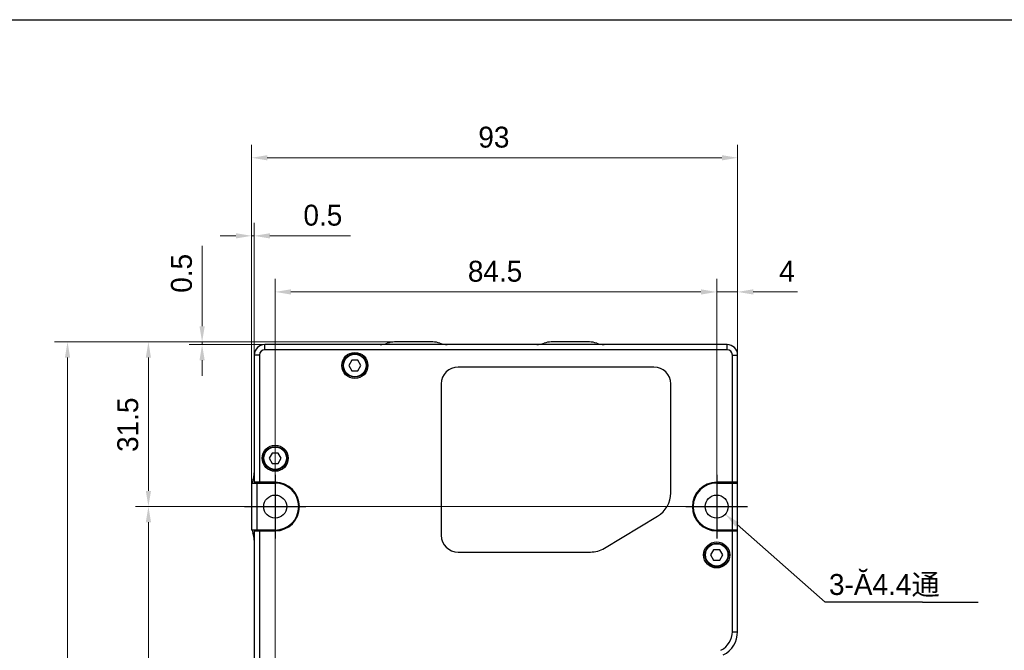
# Model space of a CAD drawing. Header units: millimetres. Extents: x 120 to 620, y 160 to 517.
# Tile 8 of 16: x 245 to 434, y 396 to 517. Entities that reach past the tile are written whole.
import ezdxf

# ---------------------------------------------------------------- set-up
doc = ezdxf.new("R2010")
doc.units = ezdxf.units.MM
doc.header["$LTSCALE"] = 46.255
doc.header["$PDMODE"] = 3
doc.header["$PDSIZE"] = 8
doc.layers.get('0').update_dxf_attribs({"linetype": 'CONTINUOUS'})
doc.layers.get('Defpoints').update_dxf_attribs({"linetype": 'CONTINUOUS'})
for name, color, linetype in [('00-LINE-LASER-SCANNERDIMENSION', 7, 'CONTINUOUS'), ('00_COMPONENTS', 7, 'CONTINUOUS'), ('51__DRAFT_DIMS', 7, 'CONTINUOUS')]:
    doc.layers.add(name, color=color, linetype=linetype)
doc.styles.get("Standard").update_dxf_attribs({"font": 'simfang.ttf'})
doc.styles.add('尺寸值样式', font='兰亭黑 GBK.TTF', dxfattribs={"height": 4})
doc.dimstyles.new('1直线标注', dxfattribs={"dimtxt": 4, "dimasz": 3, "dimexe": 2.5, "dimexo": 0, "dimtad": 1, "dimdec": 1, "dimdsep": 46, "dimtxsty": '尺寸值样式', "dimcen": 0, "dimclrd": 8, "dimclre": 8, "dimclrt": 7, "dimadec": 0, "dimazin": 0, "dimtp": 0.001, "dimtm": 0.001, "dimtfac": 1, "dimtdec": 1, "dimtmove": 0, "dimatfit": 0, "dimldrblk": '_FILLED', "dimfxl": 1, "dimtolj": 1, "dimlwd": 15, "dimlwe": 15, "dimarcsym": 0})
doc.dimstyles.new('DIMSTYLE_4', dxfattribs={"dimtxt": 6, "dimasz": 3, "dimexe": 2.5, "dimexo": 0.5, "dimtad": 1, "dimdsep": 46, "dimtxsty": 'STANDARD', "dimblk": '_FILLED', "dimblk1": '_FILLED', "dimblk2": '_FILLED', "dimcen": 0.09, "dimclrt": 3, "dimazin": 2, "dimtp": 0.1, "dimtm": 0.1, "dimtfac": 1, "dimtofl": 0, "dimtmove": 0, "dimatfit": 1, "dimldrblk": '_FILLED', "dimfxl": 1, "dimtolj": 1, "dimarcsym": 0})

# ---------------------------------------------------------------- blocks, each defined once
blk = doc.blocks.new('*D2')
at = {"layer": '00-LINE-LASER-SCANNERDIMENSION', "color": 8, "lineweight": 15}
for p, q in [((317.21, 455.37), (252.12, 455.37)), ((254.62, 452.37), (254.62, 300.37)), ((292.36, 297.37), (252.12, 297.37))]:
    blk.add_line(p, q, dxfattribs=at)
at = {"layer": '00-LINE-LASER-SCANNERDIMENSION', "color": 8}
for points in [[(255.12, 452.37), (254.12, 452.37), (254.62, 455.37)], [(254.12, 300.37), (255.12, 300.37), (254.62, 297.37)]]:
    blk.add_solid(points, dxfattribs=at)
at = {"layer": 'Defpoints', "color": 0}
for p in [(317.21, 455.37), (254.62, 297.37), (292.36, 297.37)]:
    blk.add_point(p, dxfattribs=at)
at = {"layer": '00-LINE-LASER-SCANNERDIMENSION', "color": 7, "lineweight": 30, "insert": (248.66, 376.55), "char_height": 4, "attachment_point": 2, "rotation": 90, "line_spacing_factor": 0.9, "style": '尺寸值样式'}
blk.add_mtext('\\A1;158', dxfattribs=at)
blk = doc.blocks.new('_FILLED')
at = {"color": 0, "linetype": 'ByBlock'}
blk.add_solid([(0, 0), (-1, 0.167), (-1, -0.167)], dxfattribs=at)
blk = doc.blocks.new('*D3')
at = {"layer": '00-LINE-LASER-SCANNERDIMENSION', "color": 8, "lineweight": 15}
for p, q in [((317.21, 455.37), (267.6, 455.37)), ((270.1, 452.37), (270.1, 426.87)), ((378.86, 423.87), (267.6, 423.87))]:
    blk.add_line(p, q, dxfattribs=at)
at = {"layer": '00-LINE-LASER-SCANNERDIMENSION', "color": 8}
for points in [[(270.6, 452.37), (269.6, 452.37), (270.1, 455.37)], [(269.6, 426.87), (270.6, 426.87), (270.1, 423.87)]]:
    blk.add_solid(points, dxfattribs=at)
at = {"layer": 'Defpoints', "color": 0}
for p in [(317.21, 455.37), (270.1, 423.87), (378.86, 423.87)]:
    blk.add_point(p, dxfattribs=at)
at = {"layer": '00-LINE-LASER-SCANNERDIMENSION', "color": 7, "lineweight": 30, "insert": (264.14, 439.53), "char_height": 4, "attachment_point": 2, "rotation": 90, "line_spacing_factor": 0.9, "style": '尺寸值样式'}
blk.add_mtext('\\A1;31.5', dxfattribs=at)
blk = doc.blocks.new('*D4')
at = {"layer": '00-LINE-LASER-SCANNERDIMENSION', "color": 8, "lineweight": 15}
for p, q in [((294.36, 423.87), (267.6, 423.87)), ((270.1, 420.87), (270.1, 322.87)), ((294.36, 319.87), (267.6, 319.87))]:
    blk.add_line(p, q, dxfattribs=at)
at = {"layer": '00-LINE-LASER-SCANNERDIMENSION', "color": 8}
for points in [[(270.6, 420.87), (269.6, 420.87), (270.1, 423.87)], [(269.6, 322.87), (270.6, 322.87), (270.1, 319.87)]]:
    blk.add_solid(points, dxfattribs=at)
at = {"layer": 'Defpoints', "color": 0}
for p in [(294.36, 423.87), (270.1, 319.87), (294.36, 319.87)]:
    blk.add_point(p, dxfattribs=at)
at = {"layer": '00-LINE-LASER-SCANNERDIMENSION', "color": 7, "lineweight": 30, "insert": (264.14, 372.15), "char_height": 4, "attachment_point": 2, "rotation": 90, "line_spacing_factor": 0.9, "style": '尺寸值样式'}
blk.add_mtext('\\A1;104', dxfattribs=at)
blk = doc.blocks.new('*D5')
at = {"layer": '00-LINE-LASER-SCANNERDIMENSION', "color": 8, "lineweight": 15}
for p, q in [((294.36, 319.87), (294.36, 467.44)), ((378.86, 423.87), (378.86, 467.44)), ((297.36, 464.94), (375.86, 464.94))]:
    blk.add_line(p, q, dxfattribs=at)
at = {"layer": '00-LINE-LASER-SCANNERDIMENSION', "color": 8}
for points in [[(297.36, 465.44), (297.36, 464.44), (294.36, 464.94)], [(375.86, 464.44), (375.86, 465.44), (378.86, 464.94)]]:
    blk.add_solid(points, dxfattribs=at)
at = {"layer": 'Defpoints', "color": 0}
for p in [(378.86, 464.94), (378.86, 423.87), (294.36, 319.87)]:
    blk.add_point(p, dxfattribs=at)
at = {"layer": '00-LINE-LASER-SCANNERDIMENSION', "color": 7, "lineweight": 30, "insert": (336.45, 470.9), "char_height": 4, "attachment_point": 2, "line_spacing_factor": 0.9, "style": '尺寸值样式'}
blk.add_mtext('\\A1;84.5', dxfattribs=at)
blk = doc.blocks.new('*D6')
at = {"layer": '00-LINE-LASER-SCANNERDIMENSION', "color": 8, "lineweight": 15}
for p, q in [((378.86, 423.87), (378.86, 467.44)), ((382.86, 419.22), (382.86, 467.44)), ((375.86, 464.94), (372.86, 464.94)), ((382.86, 464.94), (378.86, 464.94)), ((385.86, 464.94), (394.3, 464.94))]:
    blk.add_line(p, q, dxfattribs=at)
at = {"layer": '00-LINE-LASER-SCANNERDIMENSION', "color": 8}
for points in [[(375.86, 464.44), (375.86, 465.44), (378.86, 464.94)], [(385.86, 465.44), (385.86, 464.44), (382.86, 464.94)]]:
    blk.add_solid(points, dxfattribs=at)
at = {"layer": 'Defpoints', "color": 0}
for p in [(378.86, 464.94), (378.86, 423.87), (382.86, 419.22)]:
    blk.add_point(p, dxfattribs=at)
at = {"layer": '00-LINE-LASER-SCANNERDIMENSION', "color": 7, "lineweight": 30, "insert": (390.82, 470.9), "char_height": 4, "attachment_point": 1, "line_spacing_factor": 0.9, "style": '尺寸值样式'}
blk.add_mtext('\\A1;4', dxfattribs=at)
blk = doc.blocks.new('*D7')
at = {"layer": '00-LINE-LASER-SCANNERDIMENSION', "color": 8, "lineweight": 15}
for p, q in [((289.86, 428.37), (289.86, 493.11)), ((382.86, 419.22), (382.86, 493.11)), ((292.86, 490.61), (379.86, 490.61))]:
    blk.add_line(p, q, dxfattribs=at)
at = {"layer": '00-LINE-LASER-SCANNERDIMENSION', "color": 8}
for points in [[(292.86, 491.11), (292.86, 490.11), (289.86, 490.61)], [(379.86, 490.11), (379.86, 491.11), (382.86, 490.61)]]:
    blk.add_solid(points, dxfattribs=at)
at = {"layer": 'Defpoints', "color": 0}
for p in [(382.86, 490.61), (289.86, 428.37), (382.86, 419.22)]:
    blk.add_point(p, dxfattribs=at)
at = {"layer": '00-LINE-LASER-SCANNERDIMENSION', "color": 7, "lineweight": 30, "insert": (336.22, 496.56), "char_height": 4, "attachment_point": 2, "line_spacing_factor": 0.9, "style": '尺寸值样式'}
blk.add_mtext('\\A1;93', dxfattribs=at)
blk = doc.blocks.new('*D8')
at = {"layer": '00-LINE-LASER-SCANNERDIMENSION', "color": 8, "lineweight": 15}
for p, q in [((280.38, 458.37), (280.38, 473.79)), ((317.21, 455.37), (277.88, 455.37)), ((292.36, 454.87), (277.88, 454.87)), ((280.38, 455.37), (280.38, 454.87)), ((280.38, 451.87), (280.38, 448.87))]:
    blk.add_line(p, q, dxfattribs=at)
at = {"layer": '00-LINE-LASER-SCANNERDIMENSION', "color": 8}
for points in [[(279.88, 458.37), (280.88, 458.37), (280.38, 455.37)], [(280.88, 451.87), (279.88, 451.87), (280.38, 454.87)]]:
    blk.add_solid(points, dxfattribs=at)
at = {"layer": 'Defpoints', "color": 0}
for p in [(280.38, 454.87), (292.36, 454.87), (317.21, 455.37)]:
    blk.add_point(p, dxfattribs=at)
at = {"layer": '00-LINE-LASER-SCANNERDIMENSION', "color": 7, "lineweight": 30, "insert": (274.42, 464.78), "char_height": 4, "attachment_point": 1, "rotation": 90, "line_spacing_factor": 0.9, "style": '尺寸值样式'}
blk.add_mtext('\\A1;0.5', dxfattribs=at)
blk = doc.blocks.new('*D9')
at = {"layer": '00-LINE-LASER-SCANNERDIMENSION', "color": 8, "lineweight": 15}
for p, q in [((289.86, 428.37), (289.86, 478.17)), ((290.36, 452.87), (290.36, 478.17)), ((286.86, 475.67), (283.86, 475.67)), ((289.86, 475.67), (290.36, 475.67)), ((293.36, 475.67), (308.78, 475.67))]:
    blk.add_line(p, q, dxfattribs=at)
at = {"layer": '00-LINE-LASER-SCANNERDIMENSION', "color": 8}
for points in [[(286.86, 475.17), (286.86, 476.17), (289.86, 475.67)], [(293.36, 476.17), (293.36, 475.17), (290.36, 475.67)]]:
    blk.add_solid(points, dxfattribs=at)
at = {"layer": 'Defpoints', "color": 0}
for p in [(290.36, 475.67), (290.36, 452.87), (289.86, 428.37)]:
    blk.add_point(p, dxfattribs=at)
at = {"layer": '00-LINE-LASER-SCANNERDIMENSION', "color": 7, "lineweight": 30, "insert": (299.77, 481.63), "char_height": 4, "attachment_point": 1, "line_spacing_factor": 0.9, "style": '尺寸值样式'}
blk.add_mtext('\\A1;0.5', dxfattribs=at)
blk = doc.blocks.new('*D38')
at = {"layer": '51__DRAFT_DIMS', "color": 0}
for p, q in [((378.77, 423.87), (378.95, 423.87)), ((378.86, 423.78), (378.86, 423.96))]:
    blk.add_line(p, q, dxfattribs=at)
at = {"layer": '51__DRAFT_DIMS', "color": 8, "lineweight": -2}
for p in [(382.76, 420.43), (418.27, 405.58)]:
    blk.add_line(p, (399.61, 405.58), dxfattribs=at)
at = {"layer": 'Defpoints', "color": 0}
for p in [(377.21, 425.32), (380.51, 422.41)]:
    blk.add_point(p, dxfattribs=at)
at = {"layer": '51__DRAFT_DIMS', "color": 8, "linetype": 'ByBlock', "lineweight": -2, "xscale": 3, "yscale": 3, "zscale": 3, "rotation": 138.5984919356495}
blk.add_blockref('_FILLED', (380.51, 422.41), dxfattribs=at)
at = {"layer": '51__DRAFT_DIMS', "insert": (418.27, 408.2), "char_height": 6, "attachment_point": 1, "line_spacing_factor": 0.9}
blk.add_mtext('\\A1;{}{{\\H0.7x;}{}}', dxfattribs=at)

msp = doc.modelspace()

# ---------------------------------------------------------------- linework, layer by layer
for p, q in [((294.362, 429.95), (294.362, 417.784)), ((378.862, 429.95), (378.862, 417.784)), ((288.485, 423.867), (300.238, 423.867)), ((372.985, 423.867), (384.738, 423.867))]:
    msp.add_line(p, q)
at = {"color": 8}
msp.add_line((418.27, 405.576), (428.92, 405.576), dxfattribs=at)
msp.add_lwpolyline([(120.372, 517.031), (619.587, 517.031), (619.587, 159.943), (120.372, 159.943)], close=True)
at = {"layer": '00_COMPONENTS', "color": 4}
for p, q in [((292.362, 453.867), (292.362, 454.867)), ((380.862, 453.867), (380.862, 454.867)), ((291.362, 452.867), (290.362, 452.867)), ((381.862, 452.867), (382.862, 452.867)), ((295.115, 428.304), (295.241, 428.43)), ((381.862, 399.931), (382.862, 399.931))]:
    msp.add_line(p, q, dxfattribs=at)
at = {"layer": '00_COMPONENTS', "color": 7}
for p, q in [((380.862, 454.867), (292.362, 454.867)), ((324.514, 455.367), (317.209, 455.367)), ((354.514, 455.367), (347.209, 455.367)), ((290.362, 452.867), (290.362, 428.517)), ((291.362, 452.867), (291.362, 428.517)), ((380.862, 453.867), (292.362, 453.867)), ((381.862, 428.517), (381.862, 452.867)), ((382.862, 399.931), (382.862, 452.867)), ((309.034, 451.867), (308.457, 450.867)), ((308.457, 450.867), (309.034, 449.867)), ((310.189, 451.867), (309.034, 451.867)), ((310.766, 450.867), (310.189, 451.867)), ((310.189, 449.867), (310.766, 450.867)), ((366.862, 450.567), (329.362, 450.567)), ((309.034, 449.867), (310.189, 449.867)), ((326.162, 447.367), (326.162, 418.367)), ((370.062, 426.467), (370.062, 447.367)), ((293.784, 434.117), (293.207, 433.117)), ((294.939, 434.117), (293.784, 434.117)), ((295.516, 433.117), (294.939, 434.117)), ((293.207, 433.117), (293.784, 432.117)), ((293.784, 432.117), (294.939, 432.117)), ((294.939, 432.117), (295.516, 433.117)), ((289.862, 428.367), (289.862, 419.367)), ((289.862, 428.367), (294.362, 428.367)), ((294.362, 428.517), (290.362, 428.517)), ((290.862, 428.367), (290.862, 419.367)), ((382.862, 428.517), (378.862, 428.517)), ((378.862, 428.367), (382.862, 428.367)), ((381.862, 419.367), (381.862, 428.367)), ((357.388, 415.91), (367.54, 422.01)), ((294.362, 419.367), (289.862, 419.367)), ((290.362, 419.217), (290.362, 324.517)), ((290.362, 419.217), (294.362, 419.217)), ((291.362, 419.217), (291.362, 324.517)), ((382.862, 419.367), (378.862, 419.367)), ((378.862, 419.217), (382.862, 419.217)), ((381.862, 399.931), (381.862, 419.217)), ((329.362, 415.167), (354.71, 415.167)), ((378.284, 415.617), (377.707, 414.617)), ((377.707, 414.617), (378.284, 413.617)), ((379.439, 415.617), (378.284, 415.617)), ((380.016, 414.617), (379.439, 415.617))]:
    msp.add_line(p, q, dxfattribs=at)
at = {"layer": '00_COMPONENTS'}
for p, q in [((379.439, 413.617), (380.016, 414.617)), ((378.284, 413.617), (379.439, 413.617))]:
    msp.add_line(p, q, dxfattribs=at)
for centre, radius in [((309.612, 450.867), 2.5), ((309.612, 450.867), 2.25), ((309.612, 450.867), 2.15), ((294.362, 433.117), 2.5), ((294.362, 433.117), 2.25), ((294.362, 433.117), 2.15), ((378.862, 414.617), 2.5), ((378.862, 414.617), 2.25), ((378.862, 414.617), 2.15)]:
    msp.add_circle(centre, radius, dxfattribs=at)
at = {"layer": '00_COMPONENTS', "color": 7}
for centre in [(294.362, 423.867), (378.862, 423.867)]:
    msp.add_circle(centre, 2.2, dxfattribs=at)
for centre, radius, start, end in [((292.362, 452.867), 2, 90, 180), ((314.425, 458.867), 4, 270, 290.36413), ((317.209, 451.367), 4, 90, 110.36413), ((324.514, 451.367), 4, 69.63587, 90), ((327.298, 458.867), 4, 249.63587, 270), ((344.425, 458.867), 4, 270, 290.36413), ((347.209, 451.367), 4, 90, 110.36413), ((354.514, 451.367), 4, 69.63587, 90), ((357.298, 458.867), 4, 249.63587, 270), ((380.862, 452.867), 2, 0, 90), ((292.362, 452.867), 1, 90, 180), ((380.862, 452.867), 1, 0, 90), ((329.362, 447.367), 3.2, 90, 180), ((366.862, 447.367), 3.2, 0, 90), ((286.362, 430.304), 4, 339.63587, 360), ((293.862, 427.52), 4, 159.63587, 167.76935), ((294.162, 431.367), 3, 251.98167, 270), ((294.362, 423.867), 4.65, 270, 90), ((294.362, 423.867), 4.5, 270, 90), ((378.862, 423.867), 4.65, 90, 270), ((378.862, 423.867), 4.5, 90, 270), ((379.062, 431.367), 3, 270, 288.01833), ((364.862, 426.467), 5.2, 301, 360), ((293.862, 420.215), 4, 192.23065, 200.36413), ((286.362, 417.431), 4, 0, 20.36413), ((294.162, 416.367), 3, 90, 108.01833), ((329.362, 418.367), 3.2, 180, 270), ((379.062, 416.367), 3, 71.98167, 90), ((354.71, 420.367), 5.2, 270, 301), ((377.862, 399.931), 4, 297, 360), ((377.862, 399.931), 5, 297, 360)]:
    msp.add_arc(centre, radius, start, end, dxfattribs=at)

# ---------------------------------------------------------------- texts
at = {"layer": '51__DRAFT_DIMS', "color": 8, "insert": (400.357, 410.96), "char_height": 4, "attachment_point": 1, "style": '尺寸值样式'}
msp.add_mtext('\\A1;{\\C7;3-\\Fgdt.shx|c168;\\C256;Ă\\fFZLanTingHei-R-GBK|b0|i0|c134|p2;\\C7;4.4\\f宋体|b0|i0|c134|p0;通}', dxfattribs=at)

# ---------------------------------------------------------------- dimensions: what is measured, and where the dimension line sits
at = {"layer": '00-LINE-LASER-SCANNERDIMENSION', "color": 7, "linetype": 'Continuous', "lineweight": 30}
for base, p1, p2, picture, middle in [((382.862, 490.606), (289.862, 428.367), (382.862, 419.217), '*D7', (336.215, 490.606)), ((290.362, 475.669), (289.862, 428.367), (290.362, 452.867), '*D9', (303.964, 475.669)), ((378.862, 464.939), (294.362, 319.867), (378.862, 423.867), '*D5', (336.453, 464.939))]:
    dim = msp.add_linear_dim(base=base, p1=p1, p2=p2, dimstyle='1直线标注', override={"dimtxsty": '尺寸值样式', "dimldrblk": '_FILLED'}, dxfattribs=at)
    dim.commit()
    dim.dimension.update_dxf_attribs({"geometry": picture, "text_midpoint": middle, "dimtype": 160})
for base, p1, p2, angle, picture, middle in [((280.375, 454.867), (317.209, 455.367), (292.362, 454.867), 270, '*D8', (280.375, 468.97)), ((378.862, 464.939), (382.862, 419.217), (378.862, 423.867), 180, '*D6', (392.247, 464.939)), ((254.619, 297.367), (317.209, 455.367), (292.362, 297.367), 270, '*D2', (254.619, 376.555)), ((270.097, 423.867), (317.209, 455.367), (378.862, 423.867), 270, '*D3', (270.097, 439.529)), ((270.097, 319.867), (294.362, 423.867), (294.362, 319.867), 270, '*D4', (270.097, 372.148))]:
    dim = msp.add_linear_dim(base=base, p1=p1, p2=p2, angle=angle, dimstyle='1直线标注', override={"dimtxsty": '尺寸值样式', "dimldrblk": '_FILLED'}, dxfattribs=at)
    dim.commit()
    dim.dimension.update_dxf_attribs({"geometry": picture, "text_midpoint": middle, "dimtype": 160})
at = {"layer": '51__DRAFT_DIMS', "color": 4}
dim = msp.add_diameter_dim_2p(p1=(377.211, 425.322), p2=(380.512, 422.412), text='{}{{\\H0.7x;}{}}', dimstyle='DIMSTYLE_4', override={"dimtxt": 6, "dimtoh": 1, "dimlfac": 1, "dimpost": '<>', "dimclrd": 8, "dimclrt": 256, "dimtix": 0, "dimtofl": 0, "dimtmove": 0, "dimatfit": 3}, dxfattribs=at)
dim.commit()
dim.dimension.update_dxf_attribs({"geometry": '*D38', "text_midpoint": (418.27, 405.576), "dimtype": 163})

doc.saveas('drawing.dxf')
